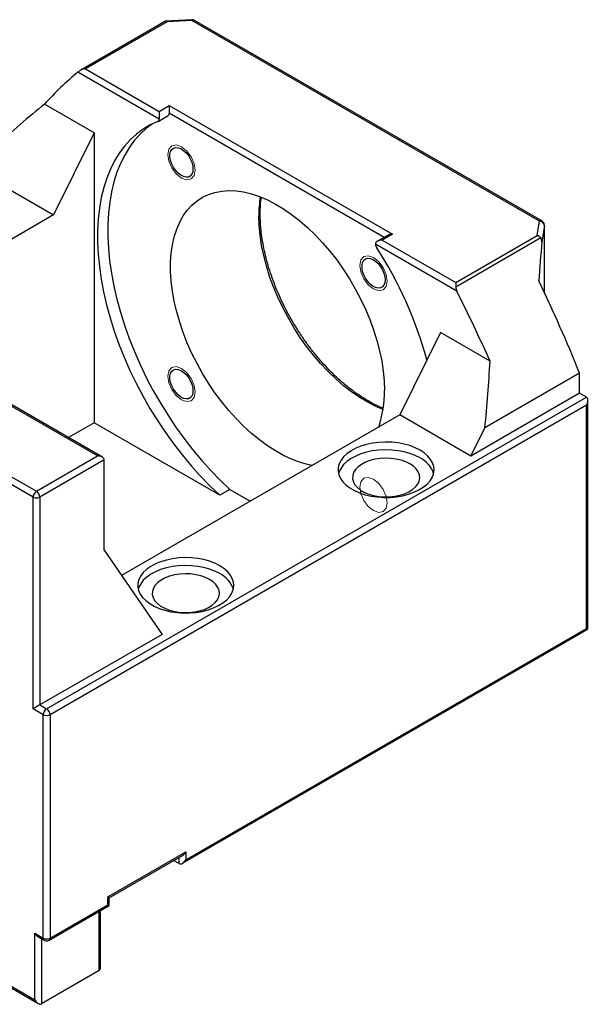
# Model space of a CAD drawing. Header units: millimetres. Extents: x 26 to 275, y 9 to 194.
# Tile 4 of 4: x 209 to 248, y 103 to 172. Entities that reach past the tile are written whole.
import ezdxf

# ---------------------------------------------------------------- set-up
doc = ezdxf.new("R2010")
doc.units = ezdxf.units.MM

msp = doc.modelspace()

# ---------------------------------------------------------------- linework, layer by layer
at = {"color": 7, "linetype": 'Continuous', "lineweight": 25}
for p, q in [((220.47044411, 171.68259397), (218.67313298, 171.58835068)), ((220.4878987, 171.62189821), (218.76016939, 171.5313035)), ((244.62240961, 157.68934163), (220.4878987, 171.62189821)), ((244.78906273, 157.70584431), (220.65455182, 171.6384009)), ((218.6538603, 171.58264206), (212.76953033, 168.18569067)), ((218.76016939, 171.5313035), (213.10283658, 168.26539479)), ((213.10283658, 168.26539479), (218.20952417, 165.31736679)), ((218.20952417, 164.77305048), (212.56214721, 168.03321181)), ((213.69897332, 163.83859254), (210.25791275, 165.82507453)), ((218.20952417, 165.31736679), (218.91663095, 165.72557084)), ((218.91663095, 165.72557084), (234.40856434, 156.78226806)), ((218.91663095, 165.72557084), (218.91663095, 165.18125454)), ((218.14047503, 164.62043554), (218.84758182, 165.0286396)), ((218.20952417, 165.31736679), (218.20952417, 164.77305048)), ((213.69897332, 163.83859254), (210.8705462, 158.12307226)), ((213.69897332, 163.83859254), (213.69897332, 143.69725252)), ((214.26798183, 141.30939045), (180.46495461, 160.8234627)), ((213.93467559, 141.38909457), (180.46495461, 160.71075321)), ((205.92079873, 160.98050065), (210.8705462, 158.12307226)), ((176.22231392, 158.26152888), (209.6920349, 138.93987023)), ((210.8705462, 158.12307226), (198.00661054, 150.69688028)), ((209.45633264, 138.53162194), (175.98661166, 157.85328059)), ((244.46547796, 156.69194472), (244.62240961, 157.68934163)), ((244.95437635, 157.39975445), (244.77268261, 156.2449793)), ((244.95574294, 152.75361207), (244.95574294, 157.41716136)), ((234.07525809, 156.70256395), (233.36815131, 156.29435989)), ((234.40856434, 156.78226806), (233.70145756, 156.37406401)), ((238.80814515, 153.42603601), (244.46547796, 156.69194472)), ((238.87743, 152.84172241), (233.23005304, 156.10188374)), ((233.70145756, 156.37406401), (238.80814515, 153.42603601)), ((244.71317258, 156.52596102), (238.80814515, 153.11706125)), ((238.80814515, 153.42603601), (238.80814515, 153.11706125)), ((237.74060389, 149.95965464), (234.91217676, 144.24413436)), ((241.18166446, 147.97317265), (237.74060389, 149.95965464)), ((247.40439656, 147.1332428), (240.82652744, 143.33591978)), ((247.40439656, 145.74088256), (247.40439656, 147.1332428)), ((247.40439656, 145.74088256), (239.86192423, 141.38670597)), ((247.87580108, 145.46874653), (247.40439656, 145.74088256)), ((210.39914168, 123.83393156), (247.87580108, 145.46874653)), ((247.97343216, 129.3537623), (247.97343216, 145.25295875)), ((247.87580108, 144.92443022), (210.63484394, 123.42568327)), ((247.87580108, 129.41015479), (247.87580108, 144.92443022)), ((213.69897332, 143.69725252), (211.91530428, 142.66756229)), ((222.41995696, 138.66273583), (213.69897332, 143.69725252)), ((234.91217676, 144.24413436), (215.60861747, 133.10042678)), ((239.86192423, 141.38670597), (234.91217676, 144.24413436)), ((239.86192423, 141.38670597), (240.82652744, 143.33591978)), ((209.6920349, 138.93987023), (213.93467559, 141.38909457)), ((214.40608011, 141.1169143), (209.92773716, 138.53162194)), ((214.40608011, 134.85676807), (214.40608011, 141.1169143)), ((223.12706374, 139.07093988), (222.41995696, 138.66273583)), ((223.12706374, 139.07093988), (224.53901693, 138.25583665)), ((209.45633264, 123.83388733), (209.45633264, 138.53162194)), ((209.92773716, 138.53162194), (209.92773716, 124.1060676)), ((214.40608011, 134.85676807), (218.41301853, 129.00451627)), ((219.82720501, 113.10529122), (247.97343215, 129.35376229)), ((220.06293436, 113.35412859), (247.87580108, 129.41015479)), ((218.41301853, 129.00451627), (209.92773716, 124.1060676)), ((210.16343942, 123.42568327), (209.45633264, 123.83388733)), ((209.92773716, 124.1060676), (210.39914168, 123.83393156)), ((175.86876053, 123.08223996), (209.57418377, 103.62451329)), ((210.16343942, 107.91140785), (210.16343942, 123.42568327)), ((210.63484394, 123.42568327), (210.63484394, 107.91140785)), ((175.77112946, 123.02584746), (209.80991312, 103.37567592)), ((214.64178237, 110.76892471), (220.06293436, 113.89848913)), ((214.73941344, 110.71253221), (219.82720501, 113.64965176)), ((220.06293436, 113.89848913), (220.06293436, 113.35412859)), ((219.59152983, 113.08194832), (219.21766854, 113.29777385)), ((214.64178237, 110.22456416), (214.64178237, 110.76892471)), ((210.5657948, 107.75879291), (214.73941344, 110.16817167)), ((210.63484394, 107.91140785), (214.64178237, 110.22456416)), ((214.73941344, 110.16817167), (214.64178237, 110.22456416)), ((214.73941344, 110.16817167), (214.73941344, 110.71253221)), ((214.15015779, 105.88127711), (214.15015779, 109.82800162)), ((209.57418377, 108.25157789), (210.16343942, 107.91140785)), ((209.57418377, 103.62451329), (209.57418377, 108.25157789)), ((209.80991312, 108.00274052), (210.23248856, 107.75879291)), ((214.05252672, 105.66548934), (210.04558829, 103.35233302))]:
    msp.add_line(p, q, dxfattribs=at)
at = {"color": 8, "linetype": 'Continuous', "lineweight": 25}
for p, q in [((233.83950165, 156.56646465), (218.91663095, 165.18125454)), ((244.95437635, 157.39975445), (244.95574294, 157.41716136)), ((244.95437635, 152.75652768), (244.95437635, 157.39975445)), ((219.59152983, 113.08194832), (219.59152983, 113.51359938)), ((214.05252672, 105.66548934), (214.05252672, 109.7716404)), ((210.04558829, 107.86668814), (210.04558829, 103.35233302))]:
    msp.add_line(p, q, dxfattribs=at)
at = {"color": 8, "linetype": 'Continuous', "lineweight": 25, "flags": 128}
for points in [[(220.47044411, 171.68259397), (220.47114664, 171.68249722), (220.47635968, 171.6745173), (220.48201616, 171.65405552), (220.4878987, 171.62189821)], [(233.75390911, 144.61519249), (233.25667047, 144.82811012), (232.69565863, 145.11515441), (232.133842, 145.45176377), (231.5744386, 145.83601011), (231.02065266, 146.26569252), (230.4756562, 146.7383498), (229.94257091, 147.25127463), (229.42445027, 147.80152902), (228.92426201, 148.38596115), (228.44487118, 149.00122346), (227.98902367, 149.64379178), (227.55933055, 150.30998553), (227.15825305, 150.99598882), (226.78808851, 151.69787228), (226.4509572, 152.41161559), (226.14879018, 153.13313049), (225.88331823, 153.8582842), (225.65606196, 154.58292312), (225.46832305, 155.30289658), (225.32117688, 156.01408063), (225.21546627, 156.71240168), (225.15179673, 157.39385981), (225.13053295, 158.05455168)]]:
    msp.add_lwpolyline(points, dxfattribs=at)
at = {"color": 7, "linetype": 'Continuous', "lineweight": 25, "flags": 128}
for points in [[(218.12570361, 164.61330121), (217.599537, 164.37310598), (217.10252929, 164.08066095), (216.63646518, 163.73701626), (216.20301825, 163.3434059), (215.80374495, 162.90124329), (215.44007904, 162.41211617), (215.11332639, 161.87778094), (214.82466034, 161.30015634), (214.57511746, 160.68131656), (214.36559382, 160.02348378), (214.1968418, 159.3290202), (214.06946736, 158.60041957), (213.98392791, 157.84029819), (213.94053059, 157.05138559), (213.93943125, 156.23651465), (213.98063383, 155.3986115), (214.06399037, 154.54068493), (214.18920156, 153.66581567), (214.35581777, 152.77714527), (214.56324071, 151.87786485), (214.81072554, 150.97120363), (215.09738357, 150.06041731), (215.42218545, 149.14877643), (215.78396485, 148.23955458), (216.18142266, 147.33601669), (216.61313166, 146.44140724), (217.07754162, 145.55893869), (217.57298491, 144.69177987), (218.09768244, 143.84304466), (218.64975008, 143.01578076), (219.22720543, 142.21295878), (219.82797491, 141.43746157), (220.44990121, 140.69207386), (221.09075108, 139.97947223), (221.7482233, 139.30221557), (222.41995696, 138.66273583)], [(217.74818744, 164.44769182), (217.34357196, 164.14522032), (216.91012503, 163.75160996), (216.51085173, 163.30944734), (216.14718582, 162.82032022), (215.82043317, 162.28598499), (215.53176712, 161.7083604), (215.28222424, 161.08952062), (215.0727006, 160.43168784), (214.90394858, 159.73722426), (214.77657415, 159.00862362), (214.69103469, 158.24850225), (214.64763737, 157.45958964), (214.64653803, 156.64471871), (214.68774061, 155.80681555), (214.77109715, 154.94888898), (214.89630834, 154.07401972), (215.06292455, 153.18534933), (215.27034749, 152.28606891), (215.51783232, 151.37940768), (215.80449036, 150.46862136), (216.12929223, 149.55698048), (216.49107163, 148.64775864), (216.88852944, 147.74422074), (217.32023844, 146.8496113), (217.7846484, 145.96714274), (218.28009169, 145.09998393), (218.80478922, 144.25124871), (219.35685686, 143.42398481), (219.93431221, 142.62116284), (220.53508169, 141.84566563), (221.15700799, 141.10027791), (221.79785787, 140.38767629), (222.45533008, 139.71041963), (223.12706374, 139.07093988)], [(220.5616164, 161.3150147), (220.5400149, 161.11407008), (220.47637491, 160.948899), (220.3741273, 160.82840589), (220.23878426, 160.75908656), (220.07764217, 160.74467803), (219.89938823, 160.78595707), (219.71363217, 160.88069831), (219.53038814, 161.02379423), (219.35953488, 161.20753049), (219.21028312, 161.42200183), (219.09067908, 161.65564603), (219.00717063, 161.89586729), (218.96425973, 162.12971519), (218.96425973, 162.34458296), (219.00717063, 162.528887), (219.09067908, 162.67269145), (219.21028312, 162.76824376), (219.35953488, 162.81039269), (219.53038814, 162.79686597), (219.71363217, 162.72839284), (219.89938823, 162.6086647), (220.07764217, 162.44413613), (220.23878426, 162.24367689), (220.3741273, 162.01809381), (220.47637491, 161.77954812), (220.5400149, 161.54089989), (220.5616164, 161.3150147)], [(228.82766087, 140.7316181), (228.50639335, 140.79964408), (227.96139689, 140.95622631), (227.40761094, 141.16593155), (226.84820754, 141.42755862), (226.28639091, 141.73960895), (225.72537907, 142.10029513), (225.16838546, 142.5075512), (224.61860047, 142.95904443), (224.07917324, 143.4521887), (223.55319354, 143.98415933), (223.04367415, 144.55190924), (222.55353355, 145.15218641), (222.08557921, 145.7815525), (221.64249153, 146.43640257), (221.22680849, 147.11298569), (220.84091107, 147.80742645), (220.48700967, 148.51574717), (220.16713139, 149.23389064), (219.88310848, 149.9577434), (219.63656778, 150.68315929), (219.42892147, 151.4059832), (219.26135892, 152.12207485), (219.13483991, 152.82733254), (219.05008913, 153.51771661), (219.00759203, 154.18927261), (219.00759203, 154.83815393), (219.05008913, 155.46064382), (219.13483991, 156.05317673), (219.26135892, 156.61235868), (219.42892147, 157.13498672), (219.63656778, 157.6180673), (219.88310848, 158.05883337), (220.16713139, 158.45476025), (220.48700967, 158.80358013), (220.84091107, 159.10329498), (221.22680849, 159.35218807), (221.64249153, 159.54883376), (222.08557921, 159.69210569), (222.55353355, 159.78118321), (223.04367415, 159.81555607), (223.55319354, 159.79502742), (224.07917324, 159.71971482), (224.61860047, 159.59004966), (225.16838546, 159.40677465), (225.72537907, 159.17093958), (226.28639091, 158.88389529), (226.84820754, 158.54728594), (227.40761094, 158.1630396), (227.96139689, 157.73335719), (228.50639335, 157.2606999), (229.03947863, 156.74777507), (229.55759928, 156.19752069), (230.05778753, 155.61308855), (230.53717837, 154.99782624), (230.99302587, 154.35525793), (231.422719, 153.68906417), (231.8237965, 153.00306089), (232.19396103, 152.30117742), (232.53109234, 151.58743412), (232.83325936, 150.86591922), (233.09873131, 150.1407655), (233.32598759, 149.41612658), (233.51372649, 148.69615312), (233.66087266, 147.98496907), (233.76658327, 147.28664802), (233.83025281, 146.6051899), (233.85151659, 145.94449802), (233.85151659, 145.94449802)], [(233.89494974, 153.6178452), (233.87334823, 153.41690058), (233.80970825, 153.25172951), (233.70746064, 153.1312364), (233.57211759, 153.06191707), (233.4109755, 153.04750853), (233.23272156, 153.08878757), (233.0469655, 153.18352881), (232.86372147, 153.32662474), (232.69286821, 153.510361), (232.54361646, 153.72483234), (232.42401241, 153.95847654), (232.34050396, 154.19869779), (232.29759306, 154.4325457), (232.29759306, 154.64741347), (232.34050396, 154.83171751), (232.42401241, 154.97552196), (232.54361646, 155.07107427), (232.69286821, 155.1132232), (232.86372147, 155.09969648), (233.0469655, 155.03122335), (233.23272156, 154.91149521), (233.4109755, 154.74696663), (233.57211759, 154.5465074), (233.70746064, 154.32092432), (233.80970825, 154.08237863), (233.87334823, 153.84373039), (233.89494974, 153.6178452)], [(220.5616164, 145.91817349), (220.5400149, 145.71722887), (220.47637491, 145.5520578), (220.3741273, 145.43156469), (220.23878426, 145.36224536), (220.07764217, 145.34783682), (219.89938823, 145.38911586), (219.71363217, 145.4838571), (219.53038814, 145.62695303), (219.35953488, 145.81068929), (219.21028312, 146.02516063), (219.09067908, 146.25880483), (219.00717063, 146.49902608), (218.96425973, 146.73287399), (218.96425973, 146.94774175), (219.00717063, 147.1320458), (219.09067908, 147.27585024), (219.21028312, 147.37140256), (219.35953488, 147.41355148), (219.53038814, 147.40002477), (219.71363217, 147.33155164), (219.89938823, 147.2118235), (220.07764217, 147.04729492), (220.23878426, 146.84683569), (220.3741273, 146.62125261), (220.47637491, 146.38270692), (220.5400149, 146.14405868), (220.5616164, 145.91817349)], [(236.32639032, 141.79491002), (235.99119939, 141.96413026), (235.61992883, 142.10604938), (235.21920397, 142.21813485), (234.79617574, 142.29838649), (234.35839311, 142.3453722), (233.91366831, 142.35825354), (233.46993747, 142.33680063), (233.03511898, 142.2813963), (232.61697217, 142.19302924), (232.22295889, 142.07327636), (231.86011033, 141.92427466), (231.53490151, 141.74868307), (231.25313579, 141.54963504), (231.0198413, 141.33068257), (230.83918118, 141.09573288), (230.71437931, 140.84897865), (230.64766279, 140.59482322), (230.64022217, 140.337802), (230.69219023, 140.08250154), (230.8026396, 139.83347767), (230.96959931, 139.59517424), (231.19008996, 139.37184378), (231.46017689, 139.16747163), (231.77504038, 138.9857048), (232.1290617, 138.82978694), (232.51592332, 138.7025004), (232.92872169, 138.60611661), (233.36009042, 138.54235554), (233.80233171, 138.51235502), (234.24755377, 138.5166504), (234.68781159, 138.55516503), (235.11524876, 138.62721161), (235.52223765, 138.73150448), (235.90151555, 138.86618252), (236.24631422, 139.02884241), (236.55048073, 139.21658146), (236.80858721, 139.42604948), (237.01602776, 139.6535085), (237.16910058, 139.89489952), (237.2650741, 140.14591489), (237.30223566, 140.40207525), (237.27992211, 140.65880942), (237.19853164, 140.91153595), (237.05951666, 141.15574494), (236.8653579, 141.38707848), (236.61952013, 141.60140842), (236.32639032, 141.79491002)], [(236.32639032, 141.25054948), (235.99119939, 141.41976972), (235.61992883, 141.56168884), (235.21920397, 141.67377431), (234.79617574, 141.75402594), (234.35839311, 141.80101166), (233.91366831, 141.813893), (233.46993747, 141.79244009), (233.03511898, 141.73703576), (232.61697217, 141.6486687), (232.22295889, 141.52891582), (231.86011033, 141.37991412), (231.53490151, 141.20432253), (231.25313579, 141.00527449), (231.0198413, 140.78632203), (230.83918118, 140.55137234), (230.71437931, 140.30461811), (230.66954702, 140.16204956)], [(235.61928354, 140.84234542), (235.33325245, 140.98279903), (235.01189747, 141.09494632), (234.66354151, 141.17588275), (234.29720682, 141.22351211), (233.92238126, 141.23660082), (233.54877263, 141.21480989), (233.18605719, 141.1587037), (232.84362908, 141.06973536), (232.53035702, 140.95020911), (232.25435457, 140.80322062), (232.02277006, 140.6325768), (231.84160141, 140.44269726), (231.71554079, 140.23849975), (231.6478531, 140.02527291), (231.64029143, 139.80853918), (231.6930516, 139.59391185), (231.80476717, 139.38694967), (231.97254475, 139.19301285), (232.192039, 139.01712424), (232.45756513, 138.86383926), (232.76224615, 138.73712793), (233.09819099, 138.64027199), (233.45669885, 138.57577997), (233.82848456, 138.54532217), (234.20391907, 138.54968743), (234.57327882, 138.5887627), (234.9269976, 138.66153595), (235.25591426, 138.76612239), (235.55151005, 138.89981328), (235.80612917, 139.0591461), (236.01317715, 139.23999421), (236.16729153, 139.43767375), (236.26448084, 139.64706492), (236.30222792, 139.86274459), (236.27955515, 140.07912678), (236.19704974, 140.29060729), (236.05684854, 140.49170891), (235.86258268, 140.67722319), (235.61928354, 140.84234542)], [(222.41995696, 133.76689692), (222.08476603, 133.93611716), (221.71349547, 134.07803628), (221.3127706, 134.19012175), (220.88974238, 134.27037339), (220.45195975, 134.3173591), (220.00723495, 134.33024044), (219.56350411, 134.30878753), (219.12868561, 134.2533832), (218.71053881, 134.16501614), (218.31652553, 134.04526326), (217.95367696, 133.89626156), (217.62846814, 133.72066997), (217.34670243, 133.52162194), (217.11340794, 133.30266947), (216.93274782, 133.06771978), (216.80794595, 132.82096555), (216.74122943, 132.56681012), (216.73378881, 132.3097889), (216.78575687, 132.05448844), (216.89620624, 131.80546457), (217.06316595, 131.56716115), (217.2836566, 131.34383068), (217.55374352, 131.13945853), (217.86860702, 130.9576917), (218.22262834, 130.80177384), (218.60948996, 130.6744873), (219.02228833, 130.57810351), (219.45365706, 130.51434244), (219.89589835, 130.48434192), (220.3411204, 130.4886373), (220.78137822, 130.52715193), (221.20881539, 130.59919851), (221.61580429, 130.70349138), (221.99508218, 130.83816942), (222.33988086, 131.00082931), (222.64404736, 131.18856836), (222.90215385, 131.39803638), (223.10959439, 131.6254954), (223.26266722, 131.86688642), (223.35864074, 132.11790179), (223.39580229, 132.37406215), (223.37348874, 132.63079632), (223.29209827, 132.88352285), (223.15308329, 133.12773184), (222.95892454, 133.35906538), (222.71308676, 133.57339532), (222.41995696, 133.76689692)], [(222.41995696, 133.22253638), (222.08476603, 133.39175662), (221.71349547, 133.53367574), (221.3127706, 133.64576121), (220.88974238, 133.72601284), (220.45195975, 133.77299856), (220.00723495, 133.7858799), (219.56350411, 133.76442699), (219.12868561, 133.70902266), (218.71053881, 133.6206556), (218.31652553, 133.50090272), (217.95367696, 133.35190102), (217.62846814, 133.17630943), (217.34670243, 132.97726139), (217.11340794, 132.75830893), (216.93274782, 132.52335924), (216.80794595, 132.27660501), (216.76311366, 132.13403647)], [(221.71285018, 132.81433233), (221.42681909, 132.95478593), (221.10546411, 133.06693322), (220.75710815, 133.14786965), (220.39077345, 133.19549901), (220.0159479, 133.20858772), (219.64233927, 133.18679679), (219.27962383, 133.1306906), (218.93719572, 133.04172226), (218.62392365, 132.92219601), (218.34792121, 132.77520752), (218.1163367, 132.60456371), (217.93516805, 132.41468416), (217.80910743, 132.21048666), (217.74141974, 131.99725981), (217.73385806, 131.78052608), (217.78661824, 131.56589875), (217.8983338, 131.35893657), (218.06611139, 131.16499975), (218.28560564, 130.98911114), (218.55113177, 130.83582616), (218.85581279, 130.70911483), (219.19175763, 130.61225889), (219.55026548, 130.54776687), (219.92205119, 130.51730907), (220.29748571, 130.52167433), (220.66684546, 130.5607496), (221.02056423, 130.63352285), (221.3494809, 130.73810929), (221.64507668, 130.87180018), (221.89969581, 131.031133), (222.10674378, 131.21198111), (222.26085816, 131.40966065), (222.35804747, 131.61905182), (222.39579456, 131.83473149), (222.37312179, 132.05111368), (222.29061638, 132.2625942), (222.15041517, 132.46369581), (221.95614931, 132.64921009), (221.71285018, 132.81433233)], [(247.87580108, 129.41015479), (247.91725536, 129.38621512), (247.94805867, 129.36842445), (247.96702725, 129.35746647), (247.97343215, 129.35376229)]]:
    msp.add_lwpolyline(points, dxfattribs=at)
at = {"color": 7, "linetype": 'Continuous', "lineweight": 18, "flags": 128}
for points in [[(218.81741968, 162.32191804), (218.88918674, 162.69712331), (219.09356205, 162.9323465), (219.39943132, 162.99177699), (219.76022872, 162.86636704), (220.12102612, 162.57520918), (220.42689539, 162.16262955), (220.6312707, 161.69143965), (220.70303776, 161.23337389), (220.6312707, 160.85816861), (220.42689539, 160.62294543), (220.12102612, 160.56351493), (219.76022872, 160.68892488), (219.39943132, 160.98008274), (219.09356205, 161.39266238), (218.88918674, 161.86385227), (218.81741968, 162.32191804)], [(233.09356205, 155.16919755), (233.45435945, 154.87803969), (233.76022872, 154.46546005), (233.96460403, 153.99427016), (234.03637109, 153.53620439), (233.96460403, 153.16099912), (233.76022872, 152.92577593), (233.45435945, 152.86634544), (233.09356205, 152.99175538), (232.73276465, 153.28291325), (232.42689539, 153.69549288), (232.22252008, 154.16668278), (232.15075301, 154.62474854), (232.22252008, 154.99995382), (232.42689539, 155.235177), (232.73276465, 155.2946075), (233.09356205, 155.16919755)], [(219.76022872, 145.29208367), (219.39943132, 145.58324154), (219.09356205, 145.99582117), (218.88918674, 146.46701106), (218.81741968, 146.92507683), (218.88918674, 147.30028211), (219.09356205, 147.53550529), (219.39943132, 147.59493579), (219.76022872, 147.46952584), (220.12102612, 147.17836797), (220.42689539, 146.76578834), (220.6312707, 146.29459845), (220.70303776, 145.83653268), (220.6312707, 145.4613274), (220.42689539, 145.22610422), (220.12102612, 145.16667372), (219.76022872, 145.29208367)], [(234.03637109, 138.13936319), (233.96460403, 137.76415791), (233.76022872, 137.52893473), (233.45435945, 137.46950423), (233.09356205, 137.59491418), (232.73276465, 137.88607204), (232.42689539, 138.29865168), (232.22252008, 138.76984157), (232.15075301, 139.22790734), (232.22252008, 139.60311261), (232.42689539, 139.8383358), (232.73276465, 139.89776629), (233.09356205, 139.77235634), (233.45435945, 139.48119848), (233.76022872, 139.06861885), (233.96460403, 138.59742895), (234.03637109, 138.13936319)]]:
    msp.add_lwpolyline(points, dxfattribs=at)
at = {"color": 7, "linetype": 'Continuous', "lineweight": 25}
for centre, radius, start, end in [((220.4878987, 171.34971794), 0.33333333, 60.0026882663, 93.0015958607), ((227.67910344, 149.95204664), 23.56800584, 129.8976790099, 137.6623044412), ((218.05158533, 164.75405611), 0.15907691, 297.7702534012, 6.8576884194), ((218.75285206, 165.16342693), 0.16474632, 305.099896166, 6.2122842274), ((244.63030027, 157.3633193), 0.3261178, 6.414699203, 91.3864490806), ((244.62240961, 157.41716136), 0.33333333, 0, 60.0026882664), ((233.72261837, 156.12087302), 0.49293123, 182.2077627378, 213.9820656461), ((210.16577376, 140.80510604), 27.60513873, 15.2368454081, 33.0134024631), ((144.05070598, 105.4505379), 111.44251094, 21.9642973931, 25.5728785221), ((137.76723419, 102.00774793), 113.16962781, 23.9640877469, 26.6913356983), ((226.41583936, 145.8089115), 7.43691331, 341.1112409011, 1.044649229), ((235.49239016, 139.57563532), 1.87106754, 18.264949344, 63.5296307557), ((209.96807134, 138.50833499), 0.51226827, 122.60547834, 177.3945215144), ((209.41599846, 138.50833499), 0.51226827, 2.6054784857, 57.39452166), ((209.6920349, 138.98652564), 0.51234064, 242.6096722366, 297.3903277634), ((221.58595679, 131.54762222), 1.87106754, 18.2649493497, 63.5296307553), ((210.67517812, 123.40239632), 0.51226827, 122.60547834, 177.3945215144), ((210.12310524, 123.40239632), 0.51226827, 2.6054784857, 57.39452166), ((210.39914168, 123.88058697), 0.51234064, 242.6096722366, 297.3903277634), ((210.39914168, 108.36631154), 0.51234064, 242.6096722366, 297.3903277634), ((210.39914168, 108.04747587), 0.33333333, 240.0026882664, 299.9973117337)]:
    msp.add_arc(centre, radius, start, end, dxfattribs=at)
at = {"color": 8, "linetype": 'Continuous', "lineweight": 25}
for centre, radius, start, end in [((220.58553872, 171.48560444), 0.16765908, 65.6928809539, 125.6175774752), ((233.69981166, 158.09356791), 8.56936753, 171.3400421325, 180.2608678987), ((244.72004963, 157.55304785), 0.16765908, 65.6928809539, 125.6175774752), ((210.32677339, 107.89337893), 0.16432598, 173.7011524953, 234.9866671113), ((210.47150997, 107.89337893), 0.16432598, 305.0133329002, 6.2988474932)]:
    msp.add_arc(centre, radius, start, end, dxfattribs=at)
at = {"color": 7, "linetype": 'Continuous', "lineweight": 25}
for centre, major_axis, ratio, start_param, end_param in [((218.76016939, 171.25912323), (-0.09701471, 0.32752765), 0.3507177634, 5.5818563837, 6.367173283), ((213.10283658, 167.99321452), (0.47140452, 0), 0.5773815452, 1.5707963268, 2.4520194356), ((227.63333763, 100.14041485), (34.37494241, 77.90077523), 0.6370499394, 0.8977388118, 0.9566268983), ((234.40856434, 156.51008779), (0.47140452, 0), 0.5773815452, 1.5707963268, 2.3561132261), ((244.46547796, 156.41976445), (0.28819207, -0.19786299), 0.7150565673, 1.1459416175, 2.0271647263), ((233.70145756, 156.10188374), (0.47140452, 0), 0.5773815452, 1.5707963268, 3.1415926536), ((252.06436585, 168.12861193), (7.0113881, 80.91217901), 0.0777363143, 1.7249330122, 1.7586245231), ((180.9629655, 127.0826472), (34.37494241, 77.90077523), 0.6370499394, 5.1886563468, 5.2475444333), ((247.64009882, 145.06049824), (0.23571184, 0.40824276), 0.5773346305, 4.7124296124, 6.2832259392), ((213.93467559, 141.1169143), (0.47140452, 0), 0.5773815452, 0, 1.5707963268), ((209.6920349, 123.96995535), (0.33333333, 0.19246052), 0.0000703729, 0.7853575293, 2.3561538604), ((219.8272321, 114.03455715), (0.23571184, 0.40824276), 0.5773346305, 3.926950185, 4.7124296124), ((219.8272321, 113.49019661), (0.23571184, 0.40824276), 0.5773346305, 3.1416332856, 4.7124296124), ((214.40608011, 110.90499272), (0.33333333, -0.19246052), 0.0000703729, 0.0000406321, 0.7854387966), ((209.80988603, 108.38764591), (-0.23571184, 0.40824276), 0.5773346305, 1.5707556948, 2.3562351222), ((213.81682446, 106.07373763), (-0.23571184, 0.40824276), 0.5773346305, 3.1415520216, 3.926950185), ((209.80988603, 103.76058131), (-0.23571184, 0.40824276), 0.5773346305, 1.5707556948, 3.1415520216)]:
    msp.add_ellipse(centre, major_axis=major_axis, ratio=ratio, start_param=start_param, end_param=end_param, dxfattribs=at)
for points, knots in [([(212.56214721, 168.03321181), (212.58381153, 168.05129879), (212.60941729, 168.07149046), (212.66886056, 168.11628902), (212.70233777, 168.14060981), (212.73913969, 168.16637777)], [0, 0, 0, 0, 0.5, 0.5, 1, 1, 1, 1]), ([(233.76581579, 144.69948111), (233.677605, 144.73486133), (233.41822338, 144.83889595), (232.98067546, 145.06124261), (232.45732317, 145.36188625), (231.93355134, 145.70766941), (231.41258036, 146.09399263), (230.8970195, 146.51980922), (230.38963122, 146.98282461), (229.89310038, 147.48079488), (229.41006727, 148.01119838), (228.94309412, 148.57134529), (228.49465267, 149.1583704), (228.06710868, 149.7692576), (227.66270907, 150.40085575), (227.28356985, 151.04989689), (226.93166797, 151.71300806), (226.60882689, 152.38673361), (226.31670559, 153.06755444), (226.05678702, 153.75191256), (225.83037118, 154.43622509), (225.63856807, 155.11690162), (225.48228366, 155.79036777), (225.36223185, 156.4530732), (225.2788525, 157.10156381), (225.23637425, 157.68065496), (225.22555083, 158.14612069), (225.23370152, 158.59923625), (225.25427859, 158.98488721), (225.29255306, 159.25015129), (225.30455186, 159.33330985)], [0, 0, 0, 0, 0.0196023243, 0.0576401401, 0.0956698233, 0.1337020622, 0.171747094, 0.2098103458, 0.2478939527, 0.2859978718, 0.324120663, 0.3622600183, 0.4004131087, 0.4385768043, 0.4767478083, 0.5149227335, 0.5530981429, 0.5912695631, 0.6294333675, 0.6675860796, 0.7057242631, 0.7438445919, 0.7819439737, 0.8200197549, 0.858070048, 0.8960942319, 0.9247494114, 0.944685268, 0.9826591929, 1, 1, 1, 1]), ([(244.77268261, 156.2449793), (244.7762254, 156.29253445), (244.77568119, 156.34041932), (244.75943099, 156.43741611), (244.74321216, 156.48695602), (244.71317258, 156.52596102)], [0, 0, 0, 0, 0.5, 0.5, 1, 1, 1, 1]), ([(238.80814515, 153.11706125), (238.80814515, 153.06998364), (238.81477254, 153.02325861), (238.83857381, 152.93036154), (238.85575327, 152.88484718), (238.87743, 152.84172241)], [0, 0, 0, 0, 0.5, 0.5, 1, 1, 1, 1])]:
    msp.add_open_spline(points, degree=3, knots=knots, dxfattribs=at)

doc.saveas('drawing.dxf')
